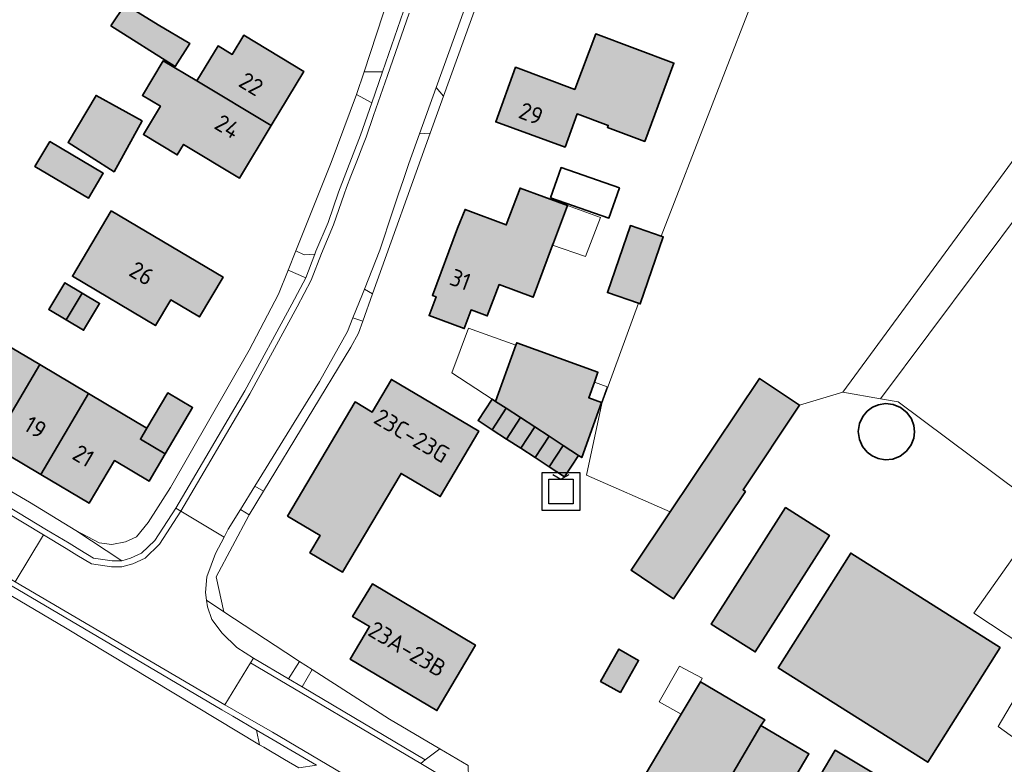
# Model space of a CAD drawing. Header units: metres. Extents: x 200031 to 204075, y 460125 to 464703.
# Tile 89 of 178: x 200974 to 201078, y 464176 to 464254. Entities that reach past the tile are written whole.
import ezdxf
from ezdxf.enums import TextEntityAlignment as Align

# ---------------------------------------------------------------- set-up
doc = ezdxf.new("R2010")
doc.units = ezdxf.units.M
doc.header["$LTSCALE"] = 2
doc.layers.get('0').update_dxf_attribs({"color": 253, "lineweight": 25})
for name, color, linetype, lineweight in [('B-WE-GR-GRAS-GV', 253, 'Continuous', 13), ('B-WE-IE-MEUBILAIR_WEGMEUBILAIR-S', 253, 'Continuous', 25), ('B-WE-OG-BEBOUWING-GV', 253, 'Continuous', 35), ('B-WE-OG-BEBOUWING-T18', 253, 'Continuous', 18), ('B-WE-OG-BEBOUWING_LUIFEL-GV', 253, 'Continuous', 18), ('B-WE-OG-BEBOUWING_SCHUUR-GV', 253, 'Continuous', 35), ('B-WE-OG-TERREIN_ERF-GV', 253, 'Continuous', 18), ('B-WE-VH-VERHARDING_ASFALT-GV', 253, 'Continuous', 18), ('B-WE-VH-VERHARDING_BETON-A', 254, 'Continuous', 25), ('B-WE-VH-VERHARDING_HALFVERHARDING-GV', 253, 'Continuous', 18), ('B-WE-VH-VERHARDING_HALFVERHARDING_GRIND-GV', 253, 'Continuous', 18), ('B-WE-VH-VERHARDING_OPEN-GV', 253, 'Continuous', 18), ('B-WE-VH-VERHARDING_TEGEL-GV', 253, 'Continuous', 18)]:
    doc.layers.add(name, color=color, linetype=linetype, lineweight=lineweight)
doc.styles.add('NLCS-ISO-M1000-T18', font='NLCS-ISO.ttf', dxfattribs={"height": 1.8})

# ---------------------------------------------------------------- blocks, each defined once
blk = doc.blocks.new('SIE-WEG_CONTAINER_ALGEMEEN-SO')
at = {"color": 0, "linetype": 'ByBlock', "lineweight": -2}
for points in [[(2, -2), (-2, -2), (-2, 2), (2, 2)], [(-1.3, 1.3), (1.3, 1.3), (1.3, -1.3), (-1.3, -1.3)]]:
    blk.add_lwpolyline(points, close=True, dxfattribs=at)
blk.add_lwpolyline([(-0.87, 1.8), (0, 1.3), (0.87, 1.8)], dxfattribs=at)

msp = doc.modelspace()

# ---------------------------------------------------------------- hatches: boundary and pattern name
at = {"layer": 'B-WE-VH-VERHARDING_BETON-A'}
h = msp.add_hatch(color=256, dxfattribs=at)
h.dxf.hatch_style = 1
h.paths.add_polyline_path([(200983.736, 464253.463), (200990.515, 464249.198), (200992.068, 464251.596), (200988.734, 464253.594), (200985.246, 464255.735)])
h = msp.add_hatch(color=256, dxfattribs=at)
h.dxf.hatch_style = 1
h.paths.add_polyline_path([(201000.649, 464242.965), (201004.089, 464248.656), (200997.752, 464252.486), (200996.526, 464250.458), (200995.043, 464251.354), (200992.805, 464247.651)])
h = msp.add_hatch(color=256, dxfattribs=at)
h.dxf.hatch_style = 1
h.paths.add_polyline_path([(201032.715, 464246.755), (201026.446, 464249.098), (201024.36, 464243.327), (201031.673, 464240.683), (201032.939, 464244.184), (201036.218, 464242.959), (201036.141, 464242.752), (201040.075, 464241.282), (201043.159, 464249.535), (201034.907, 464252.619)])
h = msp.add_hatch(color=256, dxfattribs=at)
h.dxf.hatch_style = 1
h.paths.add_polyline_path([(201000.649, 464242.965), (200992.805, 464247.651), (200989.251, 464249.774), (200987.073, 464246.128), (200988.965, 464244.998), (200987.163, 464242.017), (200990.744, 464239.853), (200991.416, 464240.966), (200997.293, 464237.414)])
h = msp.add_hatch(color=256, dxfattribs=at)
h.dxf.hatch_style = 1
h.paths.add_polyline_path([(200987.053, 464243.454), (200982.167, 464246.127), (200979.214, 464241.143), (200984.069, 464238.067)])
h = msp.add_hatch(color=256, dxfattribs=at)
h.dxf.hatch_style = 1
h.paths.add_polyline_path([(200977.281, 464241.249), (200975.729, 464238.635), (200981.386, 464235.298), (200982.938, 464237.912)])
h = msp.add_hatch(color=256, dxfattribs=at)
h.dxf.hatch_style = 1
h.paths.add_polyline_path([(201020.331, 464232.132), (201017.676, 464225.018), (201018.053, 464224.877), (201017.321, 464222.901), (201021.03, 464221.528), (201021.758, 464223.495), (201023.463, 464222.859), (201024.699, 464226.17), (201028.301, 464224.826), (201030.356, 464230.334), (201030.446, 464230.576), (201031.936, 464234.524), (201026.929, 464236.355), (201025.466, 464232.455), (201021.117, 464234.096)])
h = msp.add_hatch(color=256, dxfattribs=at)
h.dxf.hatch_style = 1
h.paths.add_polyline_path([(200983.772, 464233.939), (200979.673, 464227.038), (200988.438, 464221.848), (200990.059, 464224.542), (200993.079, 464222.753), (200995.58, 464226.947)])
h = msp.add_hatch(color=256, dxfattribs=at)
h.dxf.hatch_style = 1
h.paths.add_polyline_path([(201039.402, 464224.197), (201039.595, 464224.131), (201042.027, 464231.2), (201041.798, 464231.279), (201038.563, 464232.392), (201036.13, 464225.323)])
h = msp.add_hatch(color=256, dxfattribs=at)
h.dxf.hatch_style = 1
h.paths.add_polyline_path([(200979.021, 464222.443), (200980.712, 464225.265), (200978.878, 464226.358), (200977.187, 464223.536)])
h = msp.add_hatch(color=256, dxfattribs=at)
h.dxf.hatch_style = 1
h.paths.add_polyline_path([(200980.712, 464225.265), (200979.021, 464222.443), (200980.854, 464221.35), (200982.545, 464224.172)])
h = msp.add_hatch(color=256, dxfattribs=at)
h.dxf.hatch_style = 1
h.paths.add_polyline_path([(200971.168, 464209.183), (200976.226, 464217.72), (200971.153, 464220.726), (200966.093, 464212.196), (200966.086, 464212.19)])
h = msp.add_hatch(color=256, dxfattribs=at)
h.dxf.hatch_style = 1
h.paths.add_polyline_path([(201026.473, 464219.763), (201024.642, 464214.708), (201024.33, 464213.846), (201025.45, 464213.116), (201026.958, 464212.133), (201028.466, 464211.15), (201029.973, 464210.168), (201031.481, 464209.185), (201033.098, 464208.131), (201033.426, 464207.917), (201035.528, 464213.726), (201034.162, 464214.22), (201034.763, 464215.879), (201035.139, 464216.917), (201026.567, 464220.023)])
h = msp.add_hatch(color=256, dxfattribs=at)
h.dxf.hatch_style = 1
h.paths.add_polyline_path([(200981.387, 464214.66), (200976.226, 464217.72), (200971.168, 464209.183), (200976.332, 464206.128)])
h = msp.add_hatch(color=256, dxfattribs=at)
h.dxf.hatch_style = 1
h.paths.add_polyline_path([(201002.371, 464201.714), (201005.809, 464199.671), (201004.734, 464197.861), (201008.196, 464195.827), (201014.358, 464206.24), (201018.502, 464203.788), (201022.566, 464210.684), (201013.342, 464216.153), (201011.31, 464212.716), (201009.508, 464213.782)])
h = msp.add_hatch(color=256, dxfattribs=at)
h.dxf.hatch_style = 1
h.paths.add_polyline_path([(201050.702, 464204.34), (201050.448, 464204.511), (201056.421, 464213.426), (201052.189, 464216.261), (201042.766, 464202.195), (201038.769, 464196.229), (201038.629, 464196.019), (201043.113, 464193.015)])
h = msp.add_hatch(color=256, dxfattribs=at)
h.dxf.hatch_style = 1
h.paths.add_polyline_path([(200987.546, 464211.011), (200986.512, 464211.623), (200981.387, 464214.66), (200976.332, 464206.128), (200981.442, 464203.104), (200984.125, 464207.599), (200987.76, 464205.43), (200989.468, 464208.291), (200986.856, 464209.847)])
h = msp.add_hatch(color=256, dxfattribs=at)
h.dxf.hatch_style = 1
h.paths.add_polyline_path([(200989.468, 464208.291), (200992.368, 464213.184), (200989.756, 464214.74), (200987.546, 464211.011), (200986.856, 464209.847)])
h = msp.add_hatch(color=256, dxfattribs=at)
h.dxf.hatch_style = 1
h.paths.add_polyline_path([(201023.976, 464210.854), (201025.45, 464213.116), (201024.33, 464213.846), (201023.965, 464214.084), (201022.491, 464211.822)])
h = msp.add_hatch(color=256, dxfattribs=at)
h.dxf.hatch_style = 1
h.paths.add_polyline_path([(201025.45, 464213.116), (201023.976, 464210.854), (201025.484, 464209.871), (201026.958, 464212.133)])
h = msp.add_hatch(color=256, dxfattribs=at)
h.dxf.hatch_style = 1
h.paths.add_polyline_path([(201026.958, 464212.133), (201025.484, 464209.871), (201026.992, 464208.889), (201028.466, 464211.15)], flags=17)
h = msp.add_hatch(color=256, dxfattribs=at)
h.dxf.hatch_style = 1
h.paths.add_polyline_path([(201029.973, 464210.168), (201028.466, 464211.15), (201026.992, 464208.889), (201028.499, 464207.906)])
h = msp.add_hatch(color=256, dxfattribs=at)
h.dxf.hatch_style = 1
h.paths.add_polyline_path([(201029.973, 464210.168), (201028.499, 464207.906), (201030.007, 464206.923), (201031.481, 464209.185)])
h = msp.add_hatch(color=256, dxfattribs=at)
h.dxf.hatch_style = 1
h.paths.add_polyline_path([(201031.481, 464209.185), (201030.007, 464206.923), (201031.624, 464205.87), (201033.098, 464208.131)])
h = msp.add_hatch(color=256, dxfattribs=at)
h.dxf.hatch_style = 1
h.paths.add_polyline_path([(201054.925, 464202.635), (201047.101, 464190.347), (201051.734, 464187.397), (201059.558, 464199.685)])
h = msp.add_hatch(color=256, dxfattribs=at)
h.dxf.hatch_style = 1
h.paths.add_polyline_path([(201077.599, 464187.871), (201061.818, 464197.84), (201054.165, 464185.725), (201069.946, 464175.756)])
h = msp.add_hatch(color=256, dxfattribs=at)
h.dxf.hatch_style = 1
h.paths.add_polyline_path([(201009.238, 464191.148), (201011.038, 464190.087), (201008.996, 464186.643), (201008.996, 464186.642), (201018.137, 464181.216), (201022.214, 464188.132), (201011.334, 464194.583), (201009.237, 464191.149)])
h = msp.add_hatch(color=256, dxfattribs=at)
h.dxf.hatch_style = 1
h.paths.add_polyline_path([(201037.509, 464183.11), (201039.429, 464186.513), (201037.343, 464187.695), (201035.417, 464184.295)])
h = msp.add_hatch(color=256, dxfattribs=at)
h.dxf.hatch_style = 1
h.paths.add_polyline_path([(201045.103, 464167.379), (201052.345, 464179.626), (201052.743, 464180.23), (201045.945, 464184.256), (201043.91, 464180.82), (201038.327, 464171.393)])
h = msp.add_hatch(color=256, dxfattribs=at)
h.dxf.hatch_style = 1
h.paths.add_polyline_path([(201045.103, 464167.379), (201050.763, 464164.027), (201053.434, 464168.536), (201052.8, 464168.9), (201055.444, 464173.367), (201057.401, 464176.646), (201052.345, 464179.626)])
h = msp.add_hatch(color=256, dxfattribs=at)
h.dxf.hatch_style = 1
h.paths.add_polyline_path([(201063.563, 464171.405), (201063.79, 464171.778), (201065.169, 464174.049), (201063.699, 464174.922), (201060.166, 464177.02), (201058.586, 464174.36)])

# ---------------------------------------------------------------- linework, layer by layer
at = {"layer": 'B-WE-GR-GRAS-GV', "flags": 128}
for points in [[(201214.724, 464332.53), (201179.322, 464330.744), (201162.416, 464329.752), (201128.205, 464327.886), (201127.548, 464327.91), (201126.695, 464322.371), (201134.077, 464288.478), (201115.107, 464272.841), (201100.74, 464260.697), (201097.088, 464257.045), (201080.261, 464234.582), (201064.943, 464214.11), (201066.836, 464213.778), (201082.377, 464202.176), (201074.802, 464191.493), (201081.734, 464186.935), (201077.38, 464179.547), (201081.544, 464176.493), (201063.649, 464149.718)], [(201080.144, 464299.562), (201067.571, 464304.002), (201067.303, 464303.296), (201064.314, 464294.979), (201063.688, 464293.236), (201060.703, 464284.951), (201056.404, 464273.028), (201057.022, 464272.829), (201055.224, 464267.256), (201052.57, 464259.028), (201041.798, 464231.279), (201042.027, 464231.2), (201039.595, 464224.131), (201039.402, 464224.197), (201035.545, 464213.617), (201033.926, 464206.063), (201042.766, 464202.195), (201052.189, 464216.261), (201056.421, 464213.426), (201060.999, 464214.8), (201085.897, 464248.711)]]:
    msp.add_lwpolyline(points, dxfattribs=at)
msp.add_lwpolyline([(201134.077, 464288.478), (201126.695, 464322.371), (201127.548, 464327.91), (201127.645, 464328.542), (201121.512, 464328.2), (201121.905, 464326.805), (201121.956, 464326.625), (201123.057, 464321.628), (201127.849, 464295.13), (201130.929, 464291.677), (201124.91, 464286.281), (201123.349, 464287.984), (201106.296, 464271.73), (201096.295, 464262.046), (201085.897, 464248.711), (201060.999, 464214.8), (201064.943, 464214.11), (201080.261, 464234.582), (201097.088, 464257.045), (201100.74, 464260.697), (201115.107, 464272.841)], close=True, dxfattribs=at)
at = {"layer": 'B-WE-OG-BEBOUWING-GV', "flags": 128}
for points in [[(200983.736, 464253.463), (200990.515, 464249.198), (200992.068, 464251.596), (200988.734, 464253.594), (200985.246, 464255.735)], [(201000.649, 464242.965), (201004.089, 464248.656), (200997.752, 464252.486), (200996.526, 464250.458), (200995.043, 464251.354), (200992.805, 464247.651)], [(201032.715, 464246.755), (201026.446, 464249.098), (201024.36, 464243.327), (201031.673, 464240.683), (201032.939, 464244.184), (201036.218, 464242.959), (201036.141, 464242.752), (201040.075, 464241.282), (201043.159, 464249.535), (201034.907, 464252.619)], [(201000.649, 464242.965), (200992.805, 464247.651), (200989.251, 464249.774), (200987.073, 464246.128), (200988.965, 464244.998), (200987.163, 464242.017), (200990.744, 464239.853), (200991.416, 464240.966), (200997.293, 464237.414)], [(200987.053, 464243.454), (200982.167, 464246.127), (200979.214, 464241.143), (200984.069, 464238.067)], [(200977.281, 464241.249), (200975.729, 464238.635), (200981.386, 464235.298), (200982.938, 464237.912)], [(201020.331, 464232.132), (201017.676, 464225.018), (201018.053, 464224.877), (201017.321, 464222.901), (201021.03, 464221.528), (201021.758, 464223.495), (201023.463, 464222.859), (201024.699, 464226.17), (201028.301, 464224.826), (201030.356, 464230.334), (201030.446, 464230.576), (201031.936, 464234.524), (201026.929, 464236.355), (201025.466, 464232.455), (201021.117, 464234.096)], [(200983.772, 464233.939), (200979.673, 464227.038), (200988.438, 464221.848), (200990.059, 464224.542), (200993.079, 464222.753), (200995.58, 464226.947)], [(201039.402, 464224.197), (201039.595, 464224.131), (201042.027, 464231.2), (201041.798, 464231.279), (201038.563, 464232.392), (201036.13, 464225.323)], [(200979.021, 464222.443), (200980.712, 464225.265), (200978.878, 464226.358), (200977.187, 464223.536)], [(200980.712, 464225.265), (200979.021, 464222.443), (200980.854, 464221.35), (200982.545, 464224.172)], [(200971.168, 464209.183), (200976.226, 464217.72), (200971.153, 464220.726), (200966.093, 464212.196), (200966.086, 464212.19)], [(201026.473, 464219.763), (201024.642, 464214.708), (201024.33, 464213.846), (201025.45, 464213.116), (201026.958, 464212.133), (201028.466, 464211.15), (201029.973, 464210.168), (201031.481, 464209.185), (201033.098, 464208.131), (201033.426, 464207.917), (201035.528, 464213.726), (201034.162, 464214.22), (201034.763, 464215.879), (201035.139, 464216.917), (201026.567, 464220.023)], [(200981.387, 464214.66), (200976.226, 464217.72), (200971.168, 464209.183), (200976.332, 464206.128)], [(201002.371, 464201.714), (201005.809, 464199.671), (201004.734, 464197.861), (201008.196, 464195.827), (201014.358, 464206.24), (201018.502, 464203.788), (201022.566, 464210.684), (201013.342, 464216.153), (201011.31, 464212.716), (201009.508, 464213.782)], [(201050.702, 464204.34), (201050.448, 464204.511), (201056.421, 464213.426), (201052.189, 464216.261), (201042.766, 464202.195), (201038.769, 464196.229), (201038.629, 464196.019), (201043.113, 464193.015)], [(200987.546, 464211.011), (200986.512, 464211.623), (200981.387, 464214.66), (200976.332, 464206.128), (200981.442, 464203.104), (200984.125, 464207.599), (200987.76, 464205.43), (200989.468, 464208.291), (200986.856, 464209.847)], [(200989.468, 464208.291), (200992.368, 464213.184), (200989.756, 464214.74), (200987.546, 464211.011), (200986.856, 464209.847)], [(201023.976, 464210.854), (201025.45, 464213.116), (201024.33, 464213.846), (201023.965, 464214.084), (201022.491, 464211.822)], [(201025.45, 464213.116), (201023.976, 464210.854), (201025.484, 464209.871), (201026.958, 464212.133)], [(201026.958, 464212.133), (201025.484, 464209.871), (201026.992, 464208.889), (201028.466, 464211.15)], [(201029.973, 464210.168), (201028.466, 464211.15), (201026.992, 464208.889), (201028.499, 464207.906)], [(201029.973, 464210.168), (201028.499, 464207.906), (201030.007, 464206.923), (201031.481, 464209.185)], [(201031.481, 464209.185), (201030.007, 464206.923), (201031.624, 464205.87), (201033.098, 464208.131)], [(201054.925, 464202.635), (201047.101, 464190.347), (201051.734, 464187.397), (201059.558, 464199.685)], [(201077.599, 464187.871), (201061.818, 464197.84), (201054.165, 464185.725), (201069.946, 464175.756)], [(201009.238, 464191.148), (201011.038, 464190.087), (201008.996, 464186.643), (201008.996, 464186.642), (201018.137, 464181.216), (201022.214, 464188.132), (201011.334, 464194.583), (201009.237, 464191.149)], [(201037.509, 464183.11), (201039.429, 464186.513), (201037.343, 464187.695), (201035.417, 464184.295)], [(201045.103, 464167.379), (201052.345, 464179.626), (201052.743, 464180.23), (201045.945, 464184.256), (201043.91, 464180.82), (201038.327, 464171.393)], [(201045.103, 464167.379), (201050.763, 464164.027), (201053.434, 464168.536), (201052.8, 464168.9), (201055.444, 464173.367), (201057.401, 464176.646), (201052.345, 464179.626)], [(201063.563, 464171.405), (201063.79, 464171.778), (201065.169, 464174.049), (201063.699, 464174.922), (201060.166, 464177.02), (201058.586, 464174.36)]]:
    msp.add_lwpolyline(points, close=True, dxfattribs=at)
at = {"layer": 'B-WE-OG-BEBOUWING_LUIFEL-GV', "flags": 128}
for points in [[(201030.356, 464230.334), (201033.819, 464229.13), (201035.396, 464233.258), (201031.936, 464234.524), (201030.446, 464230.576)], [(201021.477, 464221.573), (201019.728, 464216.846), (201023.965, 464214.084), (201024.33, 464213.846), (201024.642, 464214.708), (201026.473, 464219.763)], [(201036.128, 464215.385), (201034.763, 464215.879), (201034.162, 464214.22), (201035.528, 464213.726)], [(201043.91, 464180.82), (201045.945, 464184.256), (201046.135, 464184.632), (201043.741, 464185.916), (201041.583, 464182.124)]]:
    msp.add_lwpolyline(points, close=True, dxfattribs=at)
at = {"layer": 'B-WE-OG-BEBOUWING_SCHUUR-GV', "flags": 128}
for points in [[(201030.135, 464235.326), (201036.297, 464233.182), (201037.406, 464236.372), (201031.244, 464238.516)], [(201066.259, 464207.759), (201067.048, 464208.07), (201067.717, 464208.59), (201068.196, 464209.249), (201068.464, 464209.955), (201068.546, 464210.631), (201068.471, 464211.307), (201068.211, 464212.016), (201067.74, 464212.68), (201067.077, 464213.208), (201066.291, 464213.527), (201065.481, 464213.612), (201064.736, 464213.492), (201064.11, 464213.225), (201063.561, 464212.822), (201063.077, 464212.242), (201062.738, 464211.502), (201062.612, 464210.664), (201062.729, 464209.824), (201063.06, 464209.08), (201063.537, 464208.495), (201064.081, 464208.086), (201064.704, 464207.812), (201065.448, 464207.683)]]:
    msp.add_lwpolyline(points, close=True, dxfattribs=at)
at = {"layer": 'B-WE-OG-TERREIN_ERF-GV', "flags": 128}
for points in [[(201028.147, 464271.825), (201018.856, 464246.061), (201017.448, 464242.143), (201011.354, 464225.182), (201010.323, 464222.313), (201009.869, 464221.049), (201009.058, 464219.566), (200999.85, 464204.362), (200998.343, 464201.873), (200998.291, 464201.787), (200994.853, 464195.331), (200995.66, 464191.63), (201002.189, 464187.334), (201003.655, 464186.392), (201004.99, 464185.535), (201013.134, 464180.304), (201018.457, 464177.175), (201021.428, 464175.428)], [(200949.099, 464218.425), (200975.135, 464203.211), (200980.047, 464200.227), (200982.512, 464198.898), (200983.854, 464198.735), (200985.269, 464199.035), (200986.44, 464199.549), (200987.668, 464201.046), (200990.039, 464204.749), (200998.317, 464219.237), (201001.431, 464225.148), (201002.451, 464227.696), (201003.262, 464229.72), (201004.186, 464232.027), (201006.981, 464239.041), (201009.662, 464246.21), (201010.459, 464248.625), (201013.778, 464258.752)], [(201081.544, 464176.493), (201077.38, 464179.547), (201081.734, 464186.935), (201074.802, 464191.493), (201082.377, 464202.176), (201066.836, 464213.778), (201064.943, 464214.11), (201060.999, 464214.8), (201056.421, 464213.426), (201050.448, 464204.511), (201050.702, 464204.34), (201043.113, 464193.015), (201038.629, 464196.019), (201038.769, 464196.229), (201042.766, 464202.195), (201033.926, 464206.063), (201035.545, 464213.617), (201039.402, 464224.197), (201036.13, 464225.323), (201038.563, 464232.392), (201041.798, 464231.279), (201052.57, 464259.028)], [(201003.57, 464175.168), (201002.061, 464176.053), (200999.864, 464177.344), (200999.421, 464177.611), (200978.948, 464189.953), (200968.514, 464196.107)]]:
    msp.add_lwpolyline(points, dxfattribs=at)
for points in [[(200990.515, 464249.198), (200983.736, 464253.463), (200985.246, 464255.735), (200988.734, 464253.594), (200992.068, 464251.596)], [(200987.073, 464246.128), (200989.251, 464249.774), (200992.805, 464247.651), (200995.043, 464251.354), (200996.526, 464250.458), (200997.752, 464252.486), (201004.089, 464248.656), (201000.649, 464242.965), (200997.293, 464237.414), (200991.416, 464240.966), (200990.744, 464239.853), (200987.163, 464242.017), (200988.965, 464244.998)], [(201032.939, 464244.184), (201031.673, 464240.683), (201024.36, 464243.327), (201026.446, 464249.098), (201032.715, 464246.755), (201034.907, 464252.619), (201043.159, 464249.535), (201040.075, 464241.282), (201036.141, 464242.752), (201036.218, 464242.959)], [(200987.053, 464243.454), (200984.069, 464238.067), (200979.214, 464241.143), (200982.167, 464246.127)], [(200977.281, 464241.249), (200982.938, 464237.912), (200981.386, 464235.298), (200975.729, 464238.635)], [(201018.053, 464224.877), (201017.676, 464225.018), (201020.331, 464232.132), (201021.117, 464234.096), (201025.466, 464232.455), (201026.929, 464236.355), (201031.936, 464234.524), (201030.446, 464230.576), (201030.356, 464230.334), (201028.301, 464224.826), (201024.699, 464226.17), (201023.463, 464222.859), (201021.758, 464223.495), (201021.03, 464221.528), (201017.321, 464222.901)], [(200983.772, 464233.939), (200995.58, 464226.947), (200993.079, 464222.753), (200990.059, 464224.542), (200988.438, 464221.848), (200979.673, 464227.038)], [(200979.021, 464222.443), (200977.187, 464223.536), (200978.878, 464226.358), (200980.712, 464225.265), (200982.545, 464224.172), (200980.854, 464221.35)], [(200987.546, 464211.011), (200989.756, 464214.74), (200992.368, 464213.184), (200989.468, 464208.291), (200987.76, 464205.43), (200984.125, 464207.599), (200981.442, 464203.104), (200976.332, 464206.128), (200971.168, 464209.183), (200966.086, 464212.19), (200966.093, 464212.196), (200971.153, 464220.726), (200976.226, 464217.72), (200981.387, 464214.66), (200986.512, 464211.623)], [(201023.976, 464210.854), (201022.491, 464211.822), (201023.965, 464214.084), (201024.33, 464213.846), (201024.642, 464214.708), (201026.473, 464219.763), (201026.567, 464220.023), (201035.139, 464216.917), (201034.763, 464215.879), (201034.162, 464214.22), (201035.528, 464213.726), (201033.426, 464207.917), (201033.098, 464208.131), (201031.624, 464205.87), (201030.007, 464206.923), (201028.499, 464207.906), (201026.992, 464208.889), (201025.484, 464209.871)], [(201004.734, 464197.861), (201005.809, 464199.671), (201002.371, 464201.714), (201009.508, 464213.782), (201011.31, 464212.716), (201013.342, 464216.153), (201022.566, 464210.684), (201018.502, 464203.788), (201014.358, 464206.24), (201008.196, 464195.827)], [(201054.925, 464202.635), (201059.558, 464199.685), (201051.734, 464187.397), (201047.101, 464190.347)], [(201077.599, 464187.871), (201069.946, 464175.756), (201054.165, 464185.725), (201061.818, 464197.84)], [(201008.996, 464186.643), (201011.038, 464190.087), (201009.238, 464191.148), (201009.237, 464191.149), (201011.334, 464194.583), (201022.214, 464188.132), (201018.137, 464181.216), (201008.996, 464186.642)], [(201037.509, 464183.11), (201035.417, 464184.295), (201037.343, 464187.695), (201039.429, 464186.513)], [(201043.91, 464180.82), (201045.945, 464184.256), (201052.743, 464180.23), (201052.345, 464179.626), (201057.401, 464176.646), (201055.444, 464173.367), (201052.8, 464168.9), (201053.434, 464168.536), (201050.763, 464164.027), (201045.103, 464167.379), (201038.327, 464171.393)], [(201063.563, 464171.405), (201058.586, 464174.36), (201060.166, 464177.02), (201063.699, 464174.922), (201065.169, 464174.049), (201063.79, 464171.778)]]:
    msp.add_lwpolyline(points, close=True, dxfattribs=at)
at = {"layer": 'B-WE-VH-VERHARDING_ASFALT-GV', "flags": 128}
msp.add_lwpolyline([(201015.201, 464254.819), (201012.92, 464248.219), (201011.464, 464244.008), (201010.678, 464241.733), (201010.335, 464240.856), (201009.682, 464239.189), (201009.063, 464237.607), (201008.599, 464236.422), (201008.354, 464235.709), (201007.245, 464232.485), (201005.965, 464229.443), (201004.886, 464226.63), (201003.391, 464223.817), (200998.411, 464214.637), (200991.114, 464202.242), (200995.677, 464199.507), (200996.126, 464200.363), (200997.408, 464202.433), (200998.941, 464204.907), (201005.764, 464215.922), (201008.691, 464221.203), (201009.274, 464222.641), (201010.296, 464225.162), (201010.494, 464225.667), (201012.116, 464229.812), (201013.5, 464233.94), (201014.072, 464235.647), (201014.612, 464237.259), (201015.182, 464238.958), (201016.31, 464242.091), (201018.064, 464246.96), (201020.727, 464254.351)], dxfattribs=at)
for points in [[(200973.639, 464194.79), (200976.636, 464199.762), (200970.483, 464203.448), (200946.062, 464217.854), (200922.344, 464231.822), (200919.514, 464227.024), (200922.365, 464225.327)], [(200991.114, 464202.242), (200988.861, 464198.759), (200987.339, 464197.305), (200986.039, 464196.689), (200984.894, 464196.381), (200983.806, 464196.398), (200981.696, 464196.706), (200980.14, 464197.63), (200979.027, 464198.33), (200976.636, 464199.762), (200973.639, 464194.79), (200995.767, 464181.831), (200998.482, 464186.234), (200998.799, 464186.749), (200997.019, 464187.859), (200997.018, 464187.874), (200995.468, 464189.366), (200994.38, 464190.815), (200993.92, 464192.151), (200993.835, 464192.849), (200993.735, 464193.675), (200993.858, 464195.342), (200994.771, 464197.778), (200995.677, 464199.507)], [(200995.767, 464181.831), (200996.916, 464181.158), (201000.778, 464178.928), (201024.836, 464164.722), (201027.4, 464163.208), (201057.852, 464145.641), (201060.221, 464149.74), (201052.145, 464154.497), (201046.533, 464157.77), (201033.711, 464165.436), (201032.557, 464166.057), (201026.636, 464169.478), (201021.557, 464172.555), (201016.447, 464175.641), (200998.482, 464186.234)]]:
    msp.add_lwpolyline(points, close=True, dxfattribs=at)
at = {"layer": 'B-WE-VH-VERHARDING_HALFVERHARDING-GV', "flags": 128}
for points in [[(201018.064, 464246.96), (201018.856, 464246.061), (201028.147, 464271.825), (201036.603, 464295.661), (201039.723, 464304.822), (201038.663, 464304.732), (201031.216, 464283.987), (201020.727, 464254.351)], [(201012.388, 464248.608), (201014.606, 464255.027), (201017.24, 464262.477), (201016.703, 464264.546), (201016.036, 464265.083), (201013.778, 464258.752), (201010.459, 464248.625)], [(201003.262, 464229.72), (201004.133, 464229.32), (201005.271, 464229.392), (201005.38, 464229.678), (201006.656, 464232.71), (201007.758, 464235.914), (201010.087, 464241.951), (201011.261, 464245.349), (201009.662, 464246.21), (201006.981, 464239.041), (201004.186, 464232.027)], [(201016.31, 464242.091), (201015.182, 464238.958), (201014.612, 464237.259), (201014.072, 464235.647), (201013.5, 464233.94), (201012.116, 464229.812), (201010.494, 464225.667), (201011.354, 464225.182), (201017.448, 464242.143)], [(200920.112, 464235.693), (200916.844, 464237.199), (200917.278, 464236.02), (200918.419, 464234.818), (200920.005, 464233.957), (200922.668, 464232.362), (200946.382, 464218.397), (200970.805, 464203.989), (200976.96, 464200.302), (200979.351, 464198.87), (200980.468, 464198.167), (200981.91, 464197.311), (200983.857, 464197.027), (200984.904, 464197.011), (200980.047, 464200.227), (200975.135, 464203.211), (200949.099, 464218.425), (200934.219, 464227.298), (200929.448, 464230.065)], [(200984.904, 464197.011), (200985.821, 464197.282), (200986.977, 464197.83), (200988.372, 464199.163), (200990.577, 464202.572), (200997.865, 464214.952), (201002.836, 464224.115), (201004.312, 464226.892), (201002.451, 464227.696), (201001.431, 464225.148), (200998.317, 464219.237), (200990.039, 464204.749), (200987.668, 464201.046), (200986.44, 464199.549), (200985.269, 464199.035), (200983.854, 464198.735), (200982.512, 464198.898), (200980.047, 464200.227)], [(200999.85, 464204.362), (201009.058, 464219.566), (201009.869, 464221.049), (201010.323, 464222.313), (201009.274, 464222.641), (201008.691, 464221.203), (201005.764, 464215.922), (200998.941, 464204.907)], [(200999.421, 464177.611), (200999.111, 464179.143), (200996.599, 464180.613), (200995.449, 464181.287), (200973.307, 464194.356), (200937.988, 464215.321), (200937.408, 464214.451), (200947.069, 464208.753), (200958.222, 464202.177), (200968.514, 464196.107), (200978.948, 464189.953)], [(200997.408, 464202.433), (200996.126, 464200.363), (200995.677, 464199.507), (200994.771, 464197.778), (200993.858, 464195.342), (200993.735, 464193.675), (200993.835, 464192.849), (200995.66, 464191.63), (200994.853, 464195.331), (200998.291, 464201.787), (200998.343, 464201.873)], [(201016.447, 464175.641), (201016.916, 464175.999), (201003.929, 464183.705), (201002.497, 464184.555), (200998.799, 464186.749), (200998.482, 464186.234)]]:
    msp.add_lwpolyline(points, close=True, dxfattribs=at)
at = {"layer": 'B-WE-VH-VERHARDING_HALFVERHARDING_GRIND-GV', "flags": 128}
for points in [[(200995.66, 464191.63), (200993.835, 464192.849), (200993.92, 464192.151), (200994.38, 464190.815), (200995.468, 464189.366), (200997.018, 464187.874), (200997.019, 464187.859), (200998.799, 464186.749), (201002.497, 464184.555), (201003.655, 464186.392), (201002.189, 464187.334)], [(201018.457, 464177.175), (201013.134, 464180.304), (201004.99, 464185.535), (201003.929, 464183.705), (201016.916, 464175.999)]]:
    msp.add_lwpolyline(points, close=True, dxfattribs=at)
at = {"layer": 'B-WE-VH-VERHARDING_OPEN-GV', "flags": 128}
for points in [[(201014.606, 464255.027), (201012.388, 464248.608), (201011.261, 464245.349), (201010.087, 464241.951), (201007.758, 464235.914), (201006.656, 464232.71), (201005.38, 464229.678), (201005.271, 464229.392), (201004.312, 464226.892), (201002.836, 464224.115), (200997.865, 464214.952), (200990.577, 464202.572), (200991.114, 464202.242), (200998.411, 464214.637), (201003.391, 464223.817), (201004.886, 464226.63), (201005.965, 464229.443), (201007.245, 464232.485), (201008.354, 464235.709), (201008.599, 464236.422), (201009.063, 464237.607), (201009.682, 464239.189), (201010.335, 464240.856), (201010.678, 464241.733), (201011.464, 464244.008), (201012.92, 464248.219), (201015.201, 464254.819)], [(200970.483, 464203.448), (200976.636, 464199.762), (200979.027, 464198.33), (200980.14, 464197.63), (200981.696, 464196.706), (200983.806, 464196.398), (200984.894, 464196.381), (200986.039, 464196.689), (200987.339, 464197.305), (200988.861, 464198.759), (200991.114, 464202.242), (200990.577, 464202.572), (200988.372, 464199.163), (200986.977, 464197.83), (200985.821, 464197.282), (200984.904, 464197.011), (200983.857, 464197.027), (200981.91, 464197.311), (200980.468, 464198.167), (200979.351, 464198.87), (200976.96, 464200.302), (200970.805, 464203.989)], [(201024.836, 464164.722), (201000.778, 464178.928), (200996.916, 464181.158), (200995.767, 464181.831), (200973.639, 464194.79)], [(200973.307, 464194.356), (200995.449, 464181.287), (200996.599, 464180.613), (200999.111, 464179.143), (201000.458, 464178.386), (201005.437, 464175.445)]]:
    msp.add_lwpolyline(points, dxfattribs=at)
for points in [[(201009.662, 464246.21), (201011.261, 464245.349), (201012.388, 464248.608), (201010.459, 464248.625)], [(201016.31, 464242.091), (201017.448, 464242.143), (201018.856, 464246.061), (201018.064, 464246.96)], [(201002.451, 464227.696), (201004.312, 464226.892), (201005.271, 464229.392), (201004.133, 464229.32), (201003.262, 464229.72)], [(201009.274, 464222.641), (201010.323, 464222.313), (201011.354, 464225.182), (201010.494, 464225.667), (201010.296, 464225.162)], [(200997.408, 464202.433), (200998.343, 464201.873), (200999.85, 464204.362), (200998.941, 464204.907)], [(200999.111, 464179.143), (200999.421, 464177.611), (200999.864, 464177.344), (201002.061, 464176.053), (201003.57, 464175.168), (201005.437, 464175.445), (201000.458, 464178.386)], [(201016.916, 464175.999), (201016.447, 464175.641), (201021.557, 464172.555), (201021.486, 464174.135), (201021.428, 464175.428), (201018.457, 464177.175)]]:
    msp.add_lwpolyline(points, close=True, dxfattribs=at)
at = {"layer": 'B-WE-VH-VERHARDING_TEGEL-GV', "flags": 128}
msp.add_lwpolyline([(201002.497, 464184.555), (201003.929, 464183.705), (201004.99, 464185.535), (201003.655, 464186.392)], close=True, dxfattribs=at)

# ---------------------------------------------------------------- block references
at = {"layer": 'B-WE-IE-MEUBILAIR_WEGMEUBILAIR-S'}
msp.add_blockref('SIE-WEG_CONTAINER_ALGEMEEN-SO', (201031.239, 464204.329), dxfattribs=at)

# ---------------------------------------------------------------- texts
at = {"layer": 'B-WE-OG-BEBOUWING-T18', "style": 'NLCS-ISO-M1000-T18'}
for s, rotation, p in [('22', 328.9, (200998.545, 464247.333)), ('29', 339.5, (201028.077, 464244.218)), ('24', 328.9, (200996.041, 464242.845)), ('26', 329.4, (200986.992, 464227.353)), ('31', 339.5, (201020.625, 464226.693)), ('23C-23G', 329.3, (201015.501, 464210.223)), ('19', 329.4, (200975.772, 464211.107)), ('21', 329.4, (200980.845, 464208.105)), ('23A-23B', 329.3, (201015.03, 464187.712))]:
    msp.add_text(s, height=1.8, rotation=rotation, dxfattribs=at).set_placement(p, align=Align.MIDDLE)

doc.saveas('drawing.dxf')
